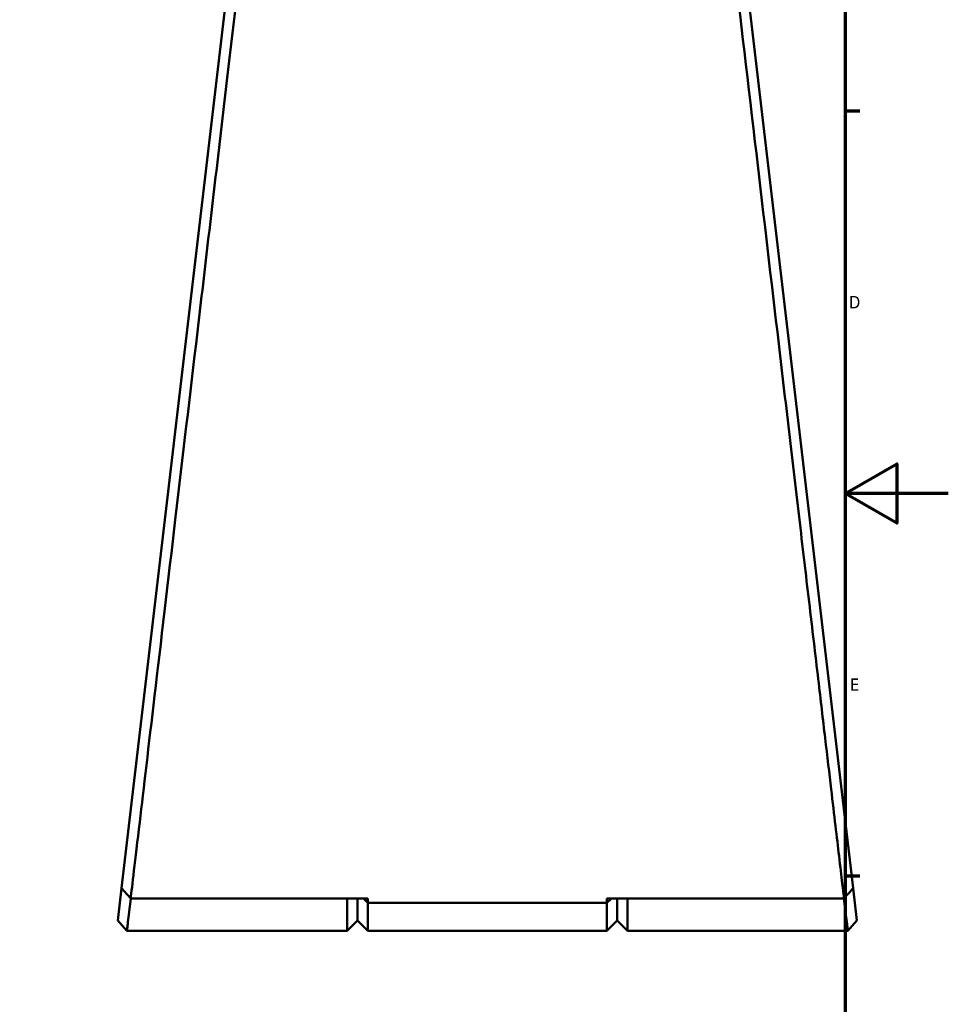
# Model space of a CAD drawing. Header units: millimetres. Extents: x 0 to 1062, y -443 to 985.
# Tile 12 of 21: x 661 to 841, y 198 to 389. Entities that reach past the tile are written whole.
import ezdxf

# ---------------------------------------------------------------- set-up
doc = ezdxf.new("R2010")
doc.units = ezdxf.units.MM
doc.layers.add('Border (ANSI)', color=7, linetype='Continuous', lineweight=70)
doc.layers.add('Visible (ANSI)', color=7, linetype='Continuous', lineweight=50)
doc.styles.add('Note Text (ANSI)', font='tahoma.ttf')

# ---------------------------------------------------------------- blocks, each defined once
blk = doc.blocks.new('Borders Default Border')
at = {"layer": 'Border (ANSI)'}
for p, q in [((821, 371.25), (823.8, 371.25)), ((821, 222.75), (823.8, 222.75))]:
    blk.add_line(p, q, dxfattribs=at)
at = {"layer": 'Border (ANSI)', "flags": 128}
for points in [[(20, 20), (20, 574), (821, 574), (821, 20), (20, 20)], [(841, 297), (821, 297), (831, 302.77), (831, 291.23), (821, 297)]]:
    blk.add_lwpolyline(points, dxfattribs=at)
at = {"layer": 'Border (ANSI)', "color": 5, "true_color": 0x0000ff, "char_height": 2.4, "attachment_point": 7, "style": 'Note Text (ANSI)'}
for s, insert in [('D', (821.72, 332.93)), ('E', (821.91, 258.68))]:
    blk.add_mtext(s, dxfattribs=dict(at, insert=insert))

msp = doc.modelspace()

# ---------------------------------------------------------------- linework, layer by layer
at = {"layer": 'Visible (ANSI)'}
for p, q in [((708.29, 456.88), (680.46, 220.37)), ((822.52, 220.37), (794.69, 456.88)), ((680.46, 220.37), (679.72, 214.09)), ((823.26, 214.09), (822.52, 220.37)), ((728.29, 218.36), (682.23, 218.36)), ((724.29, 212.11), (724.29, 218.36)), ((726.29, 218.36), (726.29, 214.11)), ((726.29, 214.11), (726.29, 218.36)), ((727.41, 218.36), (728.29, 217.52)), ((728.29, 218.36), (728.29, 217.52)), ((820.75, 218.36), (774.69, 218.36)), ((775.57, 218.36), (774.69, 217.52)), ((774.69, 217.52), (774.69, 218.36)), ((776.69, 214.11), (776.69, 218.36)), ((776.69, 218.36), (776.69, 214.11)), ((778.69, 218.36), (778.69, 212.11)), ((728.29, 217.52), (728.29, 212.11)), ((774.69, 217.52), (728.29, 217.52)), ((774.69, 212.11), (774.69, 217.52)), ((681.49, 212.11), (679.72, 214.09)), ((726.29, 214.11), (724.29, 212.11)), ((726.29, 214.11), (728.29, 212.11)), ((776.69, 214.11), (774.69, 212.11)), ((776.69, 214.11), (778.69, 212.11)), ((823.26, 214.09), (821.49, 212.11)), ((724.29, 212.11), (681.49, 212.11)), ((774.69, 212.11), (728.29, 212.11)), ((821.49, 212.11), (778.69, 212.11))]:
    msp.add_line(p, q, dxfattribs=at)
for points, knots in [([(682.23, 218.36), (682.49, 220.6), (683.08, 225.65), (684.74, 239.67), (685.72, 247.98), (688.07, 267.95), (689.46, 279.75), (692.3, 303.89), (693.73, 316.03), (695.18, 328.35), (695.91, 334.52), (696.64, 340.72), (698.09, 353.09), (698.82, 359.25), (700.24, 371.37), (700.94, 377.34), (702.31, 388.94), (702.97, 394.58), (704.15, 404.59), (704.67, 409.03), (705.66, 417.49), (706.14, 421.52), (707.34, 431.78), (708.02, 437.55), (708.93, 445.25), (709.22, 447.75), (709.74, 452.21), (709.97, 454.16), (710.21, 456.2), (710.25, 456.54), (710.29, 456.88)], [0.147813, 0.147813, 0.147813, 0.147813, 0.519388, 0.519388, 0.838975, 0.838975, 1.175618, 1.175618, 1.477652, 1.477652, 1.477652, 1.628669, 1.628669, 1.779685, 1.779685, 1.930702, 1.930702, 2.081719, 2.081719, 2.210084, 2.210084, 2.338448, 2.338448, 2.556667, 2.556667, 2.677684, 2.677684, 2.7987, 2.7987, 2.824628, 2.824628, 2.824628, 2.824628]), ([(792.69, 456.88), (792.77, 456.18), (792.86, 455.43), (793.54, 449.61), (794.39, 442.42), (796.44, 424.95), (797.63, 414.84), (800.33, 391.83), (801.86, 378.81), (804.88, 353.19), (806.35, 340.68), (807.8, 328.35), (808.52, 322.19), (809.24, 316.07), (810.66, 304.07), (811.35, 298.18), (812.69, 286.77), (813.34, 281.24), (814.59, 270.68), (815.18, 265.65), (816.21, 256.89), (816.66, 253.08), (817.5, 245.96), (817.89, 242.65), (818.86, 234.46), (819.37, 230.1), (820.03, 224.51), (820.24, 222.73), (820.55, 220.05), (820.67, 219.07), (820.75, 218.36)], [-2.824628, -2.824628, -2.824628, -2.824628, -2.770366, -2.770366, -2.434786, -2.434786, -2.116005, -2.116005, -1.779685, -1.779685, -1.477652, -1.477652, -1.477652, -1.326635, -1.326635, -1.175618, -1.175618, -1.024601, -1.024601, -0.873584, -0.873584, -0.74522, -0.74522, -0.616855, -0.616855, -0.398636, -0.398636, -0.264953, -0.264953, -0.147813, -0.147813, -0.147813, -0.147813]), ([(682.23, 218.36), (681.93, 218.7), (681.64, 219.03), (681.05, 219.7), (680.76, 220.04), (680.46, 220.37)], [-0.2675352, -0.2675352, -0.2675352, -0.2675352, -0.1337737, -0.1337737, 0, 0, 0, 0]), ([(822.52, 220.37), (822.22, 220.04), (821.93, 219.7), (821.34, 219.03), (821.05, 218.7), (820.75, 218.36)], [-0.2675351, -0.2675351, -0.2675351, -0.2675351, -0.1337613, -0.1337613, 0, 0, 0, 0]), ([(681.49, 212.11), (681.49, 212.11), (681.52, 212.35), (681.66, 213.55), (681.81, 214.76), (682.07, 216.97), (682.15, 217.64), (682.23, 218.36)], [-3.141593, -3.141593, -3.141593, -3.141593, -2.810202, -2.810202, -2.328171, -2.328171, -2.14126, -2.14126, -2.14126, -2.14126]), ([(820.74, 218.36), (820.83, 217.64), (820.91, 216.97), (821.17, 214.76), (821.32, 213.55), (821.46, 212.35), (821.49, 212.11), (821.49, 212.11)], [2.14126, 2.14126, 2.14126, 2.14126, 2.328171, 2.328171, 2.810202, 2.810202, 3.141593, 3.141593, 3.141593, 3.141593])]:
    msp.add_open_spline(points, degree=3, knots=knots, dxfattribs=at)

# ---------------------------------------------------------------- block references
msp.add_blockref('Borders Default Border', (0, 0))

doc.saveas('drawing.dxf')
